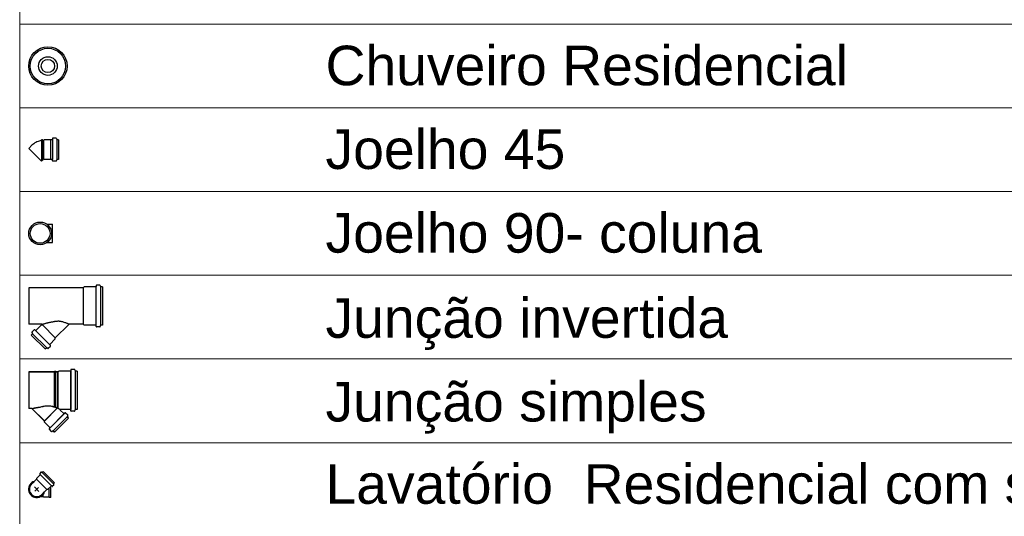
# Model space of a CAD drawing. Header units: millimetres. Extents: x 26 to 1362, y 24 to 358.
# Tile 202 of 256: x 1017.86 to 1019.94, y 329.71 to 330.75. Entities that reach past the tile are written whole.
import ezdxf

# ---------------------------------------------------------------- set-up
doc = ezdxf.new("R2010")
doc.units = ezdxf.units.MM
doc.layers.add('DI-Tabelas', color=7, linetype='Continuous', lineweight=5)
doc.layers.add('Simbolos', color=5, linetype='Continuous')
doc.layers.add('Simbolos_int', color=2, linetype='Continuous')
doc.styles.add('arial', font='arial.ttf')

msp = doc.modelspace()

# ---------------------------------------------------------------- linework, layer by layer
at = {"layer": 'DI-Tabelas'}
for p, q in [((1017.8647, 330.7453), (1017.8647, 331.1401)), ((1018.4909, 330.7453), (1017.8647, 330.7453)), ((1017.8647, 330.5688), (1017.8647, 330.7453)), ((1021.0973, 330.7453), (1018.4909, 330.7453)), ((1018.4909, 330.5688), (1017.8647, 330.5688)), ((1017.8647, 330.3922), (1017.8647, 330.5688)), ((1021.0973, 330.5688), (1018.4909, 330.5688)), ((1018.4909, 330.3922), (1017.8647, 330.3922)), ((1017.8647, 330.2156), (1017.8647, 330.3922)), ((1021.0973, 330.3922), (1018.4909, 330.3922)), ((1018.4909, 330.2156), (1017.8647, 330.2156)), ((1017.8647, 330.0391), (1017.8647, 330.2156)), ((1021.0973, 330.2156), (1018.4909, 330.2156)), ((1018.4909, 330.0391), (1017.8647, 330.0391)), ((1017.8647, 329.8625), (1017.8647, 330.0391)), ((1021.0973, 330.0391), (1018.4909, 330.0391)), ((1018.4909, 329.8625), (1017.8647, 329.8625)), ((1017.8647, 329.6859), (1017.8647, 329.8625)), ((1021.0973, 329.8625), (1018.4909, 329.8625))]:
    msp.add_line(p, q, dxfattribs=at)
at = {"layer": 'Simbolos', "color": 7}
for p, q in [((1017.8903, 330.49), (1017.8836, 330.4833)), ((1017.9108, 330.5), (1017.9109, 330.5011)), ((1017.9131, 330.5011), (1017.9109, 330.5011)), ((1017.9132, 330.5), (1017.9131, 330.5011)), ((1017.9152, 330.5), (1017.9132, 330.5)), ((1017.9165, 330.5014), (1017.9152, 330.5)), ((1017.9293, 330.5014), (1017.9165, 330.5014)), ((1017.9294, 330.5015), (1017.9293, 330.5014)), ((1017.933, 330.5015), (1017.9294, 330.5015)), ((1017.9339, 330.5042), (1017.9337, 330.5022)), ((1017.9413, 330.5049), (1017.9347, 330.5049)), ((1017.9421, 330.5043), (1017.9427, 330.5021)), ((1017.9467, 330.5015), (1017.9434, 330.5015)), ((1017.9467, 330.5015), (1017.9467, 330.46)), ((1017.9152, 330.4604), (1017.9108, 330.4561)), ((1017.9165, 330.4601), (1017.9163, 330.4604)), ((1017.9293, 330.4601), (1017.9165, 330.4601)), ((1017.9294, 330.46), (1017.9293, 330.4601)), ((1017.933, 330.46), (1017.9294, 330.46)), ((1017.9339, 330.4573), (1017.9337, 330.4593)), ((1017.9413, 330.4566), (1017.9347, 330.4566)), ((1017.9421, 330.4572), (1017.9427, 330.4594)), ((1017.9467, 330.46), (1017.9434, 330.46)), ((1017.9223, 330.3232), (1017.9338, 330.3232)), ((1017.9223, 330.2847), (1017.9338, 330.2847)), ((1017.9989, 330.1893), (1017.8836, 330.1893)), ((1017.8836, 330.1893), (1017.8836, 330.1122)), ((1018.0008, 330.1912), (1017.9989, 330.1893)), ((1018.0249, 330.1912), (1018.0008, 330.1912)), ((1018.0259, 330.1938), (1018.0257, 330.1919)), ((1018.0338, 330.1945), (1018.0266, 330.1945)), ((1018.0345, 330.1939), (1018.0351, 330.1917)), ((1018.0392, 330.1912), (1018.0359, 330.1912)), ((1018.0392, 330.1912), (1018.0392, 330.1103)), ((1017.9121, 330.1122), (1017.8836, 330.1122)), ((1017.8906, 330.0958), (1017.8953, 330.1005)), ((1017.8963, 330.1005), (1017.8979, 330.0992)), ((1017.8989, 330.0993), (1017.9104, 330.1108)), ((1017.9104, 330.1108), (1017.9126, 330.1108)), ((1017.9126, 330.1108), (1017.9126, 330.1109)), ((1017.9398, 330.0836), (1017.9681, 330.112)), ((1017.9989, 330.1122), (1017.9687, 330.1122)), ((1018.0008, 330.1103), (1017.9989, 330.1122)), ((1018.0249, 330.1103), (1018.0008, 330.1103)), ((1018.0259, 330.1077), (1018.0257, 330.1096)), ((1018.0338, 330.107), (1018.0266, 330.107)), ((1018.0345, 330.1075), (1018.0351, 330.1098)), ((1018.0392, 330.1103), (1018.0359, 330.1103)), ((1017.8892, 330.0896), (1017.8915, 330.0919)), ((1017.9186, 330.0602), (1017.8892, 330.0896)), ((1017.8905, 330.0948), (1017.8916, 330.0928)), ((1017.9282, 330.0699), (1017.9398, 330.0814)), ((1017.9398, 330.0814), (1017.9398, 330.0836)), ((1017.9186, 330.0602), (1017.9209, 330.0625)), ((1017.9238, 330.0615), (1017.9218, 330.0627)), ((1017.9247, 330.0616), (1017.9294, 330.0663)), ((1017.9295, 330.0674), (1017.9282, 330.0689)), ((1017.9383, 330.0115), (1017.9384, 330.0126)), ((1017.9406, 330.0126), (1017.9384, 330.0126)), ((1017.9385, 330.0117), (1017.9386, 330.0128)), ((1017.9408, 330.0128), (1017.9386, 330.0128)), ((1017.9407, 330.0115), (1017.9406, 330.0126)), ((1017.9409, 330.0117), (1017.9408, 330.0128)), ((1017.9473, 330.0133), (1017.9454, 330.0115)), ((1017.9475, 330.0135), (1017.9456, 330.0117)), ((1017.9714, 330.0133), (1017.9473, 330.0133)), ((1017.9716, 330.0135), (1017.9475, 330.0135)), ((1017.9724, 330.016), (1017.9722, 330.014)), ((1017.9726, 330.0162), (1017.9724, 330.0142)), ((1017.9803, 330.0167), (1017.9731, 330.0167)), ((1017.9805, 330.0169), (1017.9733, 330.0169)), ((1017.981, 330.0161), (1017.9816, 330.0139)), ((1017.9812, 330.0163), (1017.9818, 330.0141)), ((1017.9857, 330.0133), (1017.9824, 330.0133)), ((1017.9859, 330.0135), (1017.9825, 330.0135)), ((1017.9857, 330.0133), (1017.9857, 329.9325)), ((1017.9859, 330.0135), (1017.9859, 329.9327)), ((1017.9383, 330.0115), (1017.8836, 330.0115)), ((1017.8836, 330.0115), (1017.8836, 329.9344)), ((1017.9385, 330.0117), (1017.8838, 330.0117)), ((1017.8838, 330.0117), (1017.8838, 329.9345)), ((1017.9454, 330.0115), (1017.9407, 330.0115)), ((1017.9456, 330.0117), (1017.9409, 330.0117)), ((1017.8904, 329.9344), (1017.8836, 329.9344)), ((1017.8906, 329.9345), (1017.8838, 329.9345)), ((1017.9167, 329.9081), (1017.8904, 329.9344)), ((1017.9169, 329.9083), (1017.8906, 329.9345)), ((1017.9576, 329.9238), (1017.9502, 329.9312)), ((1017.9578, 329.924), (1017.9503, 329.9314)), ((1017.9714, 329.9325), (1017.9507, 329.9325)), ((1017.9716, 329.9327), (1017.9509, 329.9327)), ((1017.9724, 329.9298), (1017.9722, 329.9318)), ((1017.9726, 329.93), (1017.9724, 329.932)), ((1017.9803, 329.9292), (1017.9731, 329.9292)), ((1017.9805, 329.9293), (1017.9733, 329.9293)), ((1017.981, 329.9297), (1017.9816, 329.9319)), ((1017.9812, 329.9299), (1017.9818, 329.9321)), ((1017.9857, 329.9325), (1017.9824, 329.9325)), ((1017.9859, 329.9327), (1017.9825, 329.9327)), ((1017.9167, 329.9059), (1017.9167, 329.9081)), ((1017.9169, 329.9061), (1017.9169, 329.9083)), ((1017.9673, 329.9141), (1017.9379, 329.8847)), ((1017.9675, 329.9143), (1017.9381, 329.8849)), ((1017.9601, 329.925), (1017.9586, 329.9237)), ((1017.9603, 329.9252), (1017.9588, 329.9239)), ((1017.9659, 329.9203), (1017.9612, 329.925)), ((1017.9661, 329.9204), (1017.9614, 329.9252)), ((1017.966, 329.9193), (1017.9648, 329.9173)), ((1017.9662, 329.9195), (1017.965, 329.9175)), ((1017.9673, 329.9141), (1017.965, 329.9164)), ((1017.9675, 329.9143), (1017.9651, 329.9166)), ((1017.9282, 329.8944), (1017.9167, 329.9059)), ((1017.9284, 329.8946), (1017.9169, 329.9061)), ((1017.927, 329.8918), (1017.9283, 329.8934)), ((1017.9317, 329.8861), (1017.927, 329.8908)), ((1017.9272, 329.892), (1017.9285, 329.8936)), ((1017.9319, 329.8863), (1017.9272, 329.891)), ((1017.9327, 329.886), (1017.9347, 329.8872)), ((1017.9329, 329.8862), (1017.9349, 329.8873)), ((1017.9381, 329.8849), (1017.9358, 329.8872)), ((1017.9379, 329.8847), (1017.9356, 329.887)), ((1017.8949, 329.7806), (1017.8999, 329.7856)), ((1017.9075, 329.7948), (1017.8999, 329.7872)), ((1017.8999, 329.7872), (1017.8999, 329.7856)), ((1017.9096, 329.8001), (1017.907, 329.7975)), ((1017.907, 329.7965), (1017.9075, 329.7958)), ((1017.9105, 329.8002), (1017.9115, 329.7996)), ((1017.9141, 329.8014), (1017.9124, 329.7997)), ((1017.9378, 329.7777), (1017.9141, 329.8014)), ((1017.8896, 329.7754), (1017.8949, 329.7806)), ((1017.917, 329.7585), (1017.922, 329.7635)), ((1017.9235, 329.7635), (1017.922, 329.7635)), ((1017.9312, 329.7711), (1017.9235, 329.7635)), ((1017.9303, 329.747), (1017.9303, 329.7703)), ((1017.9329, 329.7706), (1017.9322, 329.7712)), ((1017.9364, 329.7732), (1017.9339, 329.7706)), ((1017.9366, 329.7741), (1017.936, 329.7751)), ((1017.9378, 329.7777), (1017.9361, 329.7761)), ((1017.9081, 329.7487), (1017.9142, 329.7487)), ((1017.9118, 329.7533), (1017.917, 329.7585)), ((1017.9151, 329.7478), (1017.9142, 329.7487)), ((1017.9265, 329.7478), (1017.9151, 329.7478)), ((1017.9273, 329.747), (1017.9265, 329.7478)), ((1017.9303, 329.747), (1017.9273, 329.747))]:
    msp.add_line(p, q, dxfattribs=at)
for points in [[(1017.9108, 330.5), (1017.9082, 330.4996), (1017.9057, 330.4989), (1017.9033, 330.4982), (1017.9009, 330.4972), (1017.8986, 330.4961), (1017.8964, 330.4948), (1017.8942, 330.4933), (1017.8922, 330.4917), (1017.8903, 330.49)], [(1017.933, 330.5015), (1017.9331, 330.5015), (1017.9332, 330.5016), (1017.9333, 330.5016), (1017.9335, 330.5017), (1017.9335, 330.5018), (1017.9336, 330.5019), (1017.9337, 330.502), (1017.9337, 330.5021), (1017.9337, 330.5022)], [(1017.9347, 330.5049), (1017.9346, 330.5049), (1017.9344, 330.5048), (1017.9343, 330.5048), (1017.9342, 330.5047), (1017.9341, 330.5046), (1017.934, 330.5045), (1017.934, 330.5044), (1017.9339, 330.5043), (1017.9339, 330.5042)], [(1017.9421, 330.5043), (1017.942, 330.5044), (1017.942, 330.5045), (1017.9419, 330.5046), (1017.9418, 330.5047), (1017.9417, 330.5048), (1017.9417, 330.5048), (1017.9415, 330.5049), (1017.9414, 330.5049), (1017.9413, 330.5049)], [(1017.9427, 330.5021), (1017.9427, 330.502), (1017.9428, 330.5019), (1017.9428, 330.5018), (1017.9429, 330.5017), (1017.943, 330.5016), (1017.9431, 330.5016), (1017.9432, 330.5015), (1017.9433, 330.5015), (1017.9434, 330.5015)], [(1017.9163, 330.4604), (1017.9162, 330.4605), (1017.916, 330.4606), (1017.9159, 330.4606), (1017.9158, 330.4606), (1017.9157, 330.4606), (1017.9155, 330.4606), (1017.9154, 330.4606), (1017.9153, 330.4605), (1017.9152, 330.4604)], [(1017.9337, 330.4593), (1017.9337, 330.4594), (1017.9337, 330.4595), (1017.9336, 330.4596), (1017.9335, 330.4597), (1017.9335, 330.4598), (1017.9333, 330.4599), (1017.9332, 330.4599), (1017.9331, 330.46), (1017.933, 330.46)], [(1017.9339, 330.4573), (1017.9339, 330.4572), (1017.934, 330.4571), (1017.934, 330.457), (1017.9341, 330.4569), (1017.9342, 330.4568), (1017.9343, 330.4567), (1017.9344, 330.4566), (1017.9346, 330.4566), (1017.9347, 330.4566)], [(1017.9413, 330.4566), (1017.9414, 330.4566), (1017.9415, 330.4566), (1017.9417, 330.4567), (1017.9417, 330.4567), (1017.9418, 330.4568), (1017.9419, 330.4569), (1017.942, 330.457), (1017.942, 330.4571), (1017.9421, 330.4572)], [(1017.9434, 330.46), (1017.9433, 330.46), (1017.9432, 330.46), (1017.9431, 330.4599), (1017.943, 330.4599), (1017.9429, 330.4598), (1017.9428, 330.4597), (1017.9428, 330.4596), (1017.9427, 330.4595), (1017.9427, 330.4594)], [(1018.0249, 330.1912), (1018.0251, 330.1912), (1018.0252, 330.1912), (1018.0253, 330.1913), (1018.0254, 330.1913), (1018.0255, 330.1914), (1018.0256, 330.1915), (1018.0256, 330.1916), (1018.0257, 330.1917), (1018.0257, 330.1919)], [(1018.0266, 330.1945), (1018.0265, 330.1945), (1018.0264, 330.1945), (1018.0263, 330.1944), (1018.0262, 330.1943), (1018.0261, 330.1943), (1018.026, 330.1942), (1018.0259, 330.194), (1018.0259, 330.1939), (1018.0259, 330.1938)], [(1018.0345, 330.1939), (1018.0345, 330.194), (1018.0345, 330.1941), (1018.0344, 330.1942), (1018.0343, 330.1943), (1018.0342, 330.1944), (1018.0341, 330.1944), (1018.034, 330.1945), (1018.0339, 330.1945), (1018.0338, 330.1945)], [(1018.0351, 330.1917), (1018.0352, 330.1916), (1018.0352, 330.1915), (1018.0353, 330.1914), (1018.0354, 330.1914), (1018.0355, 330.1913), (1018.0355, 330.1912), (1018.0357, 330.1912), (1018.0358, 330.1912), (1018.0359, 330.1912)], [(1017.8906, 330.0958), (1017.8905, 330.0957), (1017.8905, 330.0956), (1017.8904, 330.0955), (1017.8904, 330.0954), (1017.8904, 330.0953), (1017.8904, 330.0952), (1017.8904, 330.095), (1017.8904, 330.0949), (1017.8905, 330.0948)], [(1017.8963, 330.1005), (1017.8962, 330.1006), (1017.8961, 330.1006), (1017.896, 330.1007), (1017.8959, 330.1007), (1017.8957, 330.1007), (1017.8956, 330.1007), (1017.8955, 330.1006), (1017.8954, 330.1005), (1017.8953, 330.1005)], [(1017.8979, 330.0992), (1017.898, 330.0992), (1017.8981, 330.0991), (1017.8982, 330.0991), (1017.8983, 330.099), (1017.8984, 330.0991), (1017.8986, 330.0991), (1017.8987, 330.0991), (1017.8988, 330.0992), (1017.8989, 330.0993)], [(1017.9126, 330.1109), (1017.9127, 330.111), (1017.9128, 330.111), (1017.9128, 330.1111), (1017.9128, 330.1112), (1017.9129, 330.1113), (1017.9129, 330.1114), (1017.9129, 330.1115), (1017.9128, 330.1116), (1017.9128, 330.1117), (1017.9128, 330.1118), (1017.9127, 330.1119), (1017.9126, 330.112), (1017.9126, 330.112), (1017.9125, 330.1121), (1017.9124, 330.1121), (1017.9123, 330.1122), (1017.9122, 330.1122), (1017.9121, 330.1122)], [(1017.9687, 330.1122), (1017.9686, 330.1122), (1017.9685, 330.1122), (1017.9685, 330.1122), (1017.9684, 330.1121), (1017.9684, 330.1121), (1017.9683, 330.1121), (1017.9682, 330.112), (1017.9682, 330.112), (1017.9681, 330.112)], [(1018.0257, 330.1096), (1018.0257, 330.1097), (1018.0256, 330.1099), (1018.0256, 330.11), (1018.0255, 330.1101), (1018.0254, 330.1102), (1018.0253, 330.1102), (1018.0252, 330.1103), (1018.0251, 330.1103), (1018.0249, 330.1103)], [(1018.0259, 330.1077), (1018.0259, 330.1075), (1018.0259, 330.1074), (1018.026, 330.1073), (1018.0261, 330.1072), (1018.0262, 330.1071), (1018.0263, 330.1071), (1018.0264, 330.107), (1018.0265, 330.107), (1018.0266, 330.107)], [(1018.0338, 330.107), (1018.0339, 330.107), (1018.034, 330.107), (1018.0341, 330.107), (1018.0342, 330.1071), (1018.0343, 330.1072), (1018.0344, 330.1072), (1018.0345, 330.1073), (1018.0345, 330.1074), (1018.0345, 330.1075)], [(1018.0359, 330.1103), (1018.0358, 330.1103), (1018.0357, 330.1103), (1018.0355, 330.1102), (1018.0355, 330.1102), (1018.0354, 330.1101), (1018.0353, 330.11), (1018.0352, 330.11), (1018.0352, 330.1099), (1018.0351, 330.1098)], [(1017.8915, 330.0919), (1017.8916, 330.092), (1017.8917, 330.0921), (1017.8917, 330.0922), (1017.8917, 330.0923), (1017.8917, 330.0924), (1017.8917, 330.0925), (1017.8917, 330.0926), (1017.8917, 330.0927), (1017.8916, 330.0928)], [(1017.9218, 330.0627), (1017.9217, 330.0627), (1017.9216, 330.0627), (1017.9215, 330.0628), (1017.9214, 330.0628), (1017.9213, 330.0628), (1017.9212, 330.0627), (1017.9211, 330.0627), (1017.921, 330.0626), (1017.9209, 330.0625)], [(1017.9238, 330.0615), (1017.9239, 330.0615), (1017.924, 330.0614), (1017.9241, 330.0614), (1017.9242, 330.0614), (1017.9244, 330.0614), (1017.9245, 330.0614), (1017.9246, 330.0615), (1017.9247, 330.0616), (1017.9247, 330.0616)], [(1017.9282, 330.0699), (1017.9282, 330.0698), (1017.9281, 330.0697), (1017.9281, 330.0696), (1017.928, 330.0695), (1017.928, 330.0693), (1017.928, 330.0692), (1017.9281, 330.0691), (1017.9281, 330.069), (1017.9282, 330.0689)], [(1017.9294, 330.0663), (1017.9295, 330.0664), (1017.9296, 330.0665), (1017.9296, 330.0666), (1017.9297, 330.0668), (1017.9297, 330.0669), (1017.9296, 330.067), (1017.9296, 330.0671), (1017.9296, 330.0672), (1017.9295, 330.0673)], [(1017.9714, 330.0133), (1017.9716, 330.0134), (1017.9717, 330.0134), (1017.9718, 330.0134), (1017.9719, 330.0135), (1017.972, 330.0136), (1017.9721, 330.0137), (1017.9721, 330.0138), (1017.9722, 330.0139), (1017.9722, 330.014)], [(1017.9716, 330.0135), (1017.9718, 330.0135), (1017.9719, 330.0136), (1017.972, 330.0136), (1017.9721, 330.0137), (1017.9722, 330.0138), (1017.9723, 330.0139), (1017.9723, 330.014), (1017.9724, 330.0141), (1017.9724, 330.0142)], [(1017.9731, 330.0167), (1017.973, 330.0167), (1017.9729, 330.0166), (1017.9728, 330.0166), (1017.9726, 330.0165), (1017.9726, 330.0164), (1017.9725, 330.0163), (1017.9724, 330.0162), (1017.9724, 330.0161), (1017.9724, 330.016)], [(1017.9733, 330.0169), (1017.9732, 330.0169), (1017.9731, 330.0168), (1017.9729, 330.0168), (1017.9728, 330.0167), (1017.9727, 330.0166), (1017.9727, 330.0165), (1017.9726, 330.0164), (1017.9726, 330.0163), (1017.9725, 330.0162)], [(1017.981, 330.0161), (1017.981, 330.0162), (1017.9809, 330.0163), (1017.9809, 330.0164), (1017.9808, 330.0165), (1017.9807, 330.0166), (1017.9806, 330.0166), (1017.9805, 330.0167), (1017.9804, 330.0167), (1017.9803, 330.0167)], [(1017.9812, 330.0163), (1017.9812, 330.0164), (1017.9811, 330.0165), (1017.9811, 330.0166), (1017.981, 330.0167), (1017.9809, 330.0167), (1017.9808, 330.0168), (1017.9807, 330.0168), (1017.9806, 330.0169), (1017.9805, 330.0169)], [(1017.9816, 330.0139), (1017.9817, 330.0138), (1017.9817, 330.0137), (1017.9818, 330.0136), (1017.9818, 330.0135), (1017.9819, 330.0135), (1017.982, 330.0134), (1017.9821, 330.0134), (1017.9822, 330.0134), (1017.9824, 330.0133)], [(1017.9818, 330.0141), (1017.9818, 330.014), (1017.9819, 330.0139), (1017.982, 330.0138), (1017.982, 330.0137), (1017.9821, 330.0137), (1017.9822, 330.0136), (1017.9823, 330.0136), (1017.9824, 330.0135), (1017.9825, 330.0135)], [(1017.8911, 329.934), (1017.891, 329.9341), (1017.8909, 329.9342), (1017.8909, 329.9342), (1017.8908, 329.9343), (1017.8907, 329.9343), (1017.8907, 329.9343), (1017.8906, 329.9343), (1017.8905, 329.9344), (1017.8904, 329.9344)], [(1017.8912, 329.9342), (1017.8912, 329.9343), (1017.8911, 329.9343), (1017.8911, 329.9344), (1017.891, 329.9344), (1017.8909, 329.9345), (1017.8909, 329.9345), (1017.8908, 329.9345), (1017.8907, 329.9345), (1017.8906, 329.9345)], [(1017.9507, 329.9325), (1017.9506, 329.9325), (1017.9505, 329.9325), (1017.9504, 329.9324), (1017.9503, 329.9324), (1017.9502, 329.9323), (1017.9502, 329.9323), (1017.9501, 329.9322), (1017.95, 329.9321), (1017.95, 329.932), (1017.95, 329.9319), (1017.9499, 329.9318), (1017.9499, 329.9317), (1017.9499, 329.9316), (1017.95, 329.9315), (1017.95, 329.9314), (1017.95, 329.9314), (1017.9501, 329.9313), (1017.9502, 329.9312)], [(1017.9509, 329.9327), (1017.9508, 329.9327), (1017.9507, 329.9327), (1017.9506, 329.9326), (1017.9505, 329.9326), (1017.9504, 329.9325), (1017.9503, 329.9325), (1017.9503, 329.9324), (1017.9502, 329.9323), (1017.9502, 329.9322), (1017.9501, 329.9321), (1017.9501, 329.932), (1017.9501, 329.9319), (1017.9501, 329.9318), (1017.9501, 329.9317), (1017.9502, 329.9316), (1017.9502, 329.9316), (1017.9503, 329.9315), (1017.9503, 329.9314)], [(1017.9722, 329.9318), (1017.9722, 329.9319), (1017.9721, 329.932), (1017.9721, 329.9322), (1017.972, 329.9323), (1017.9719, 329.9323), (1017.9718, 329.9324), (1017.9717, 329.9325), (1017.9716, 329.9325), (1017.9714, 329.9325)], [(1017.9724, 329.932), (1017.9724, 329.9321), (1017.9723, 329.9322), (1017.9723, 329.9323), (1017.9722, 329.9324), (1017.9721, 329.9325), (1017.972, 329.9326), (1017.9719, 329.9326), (1017.9718, 329.9327), (1017.9716, 329.9327)], [(1017.9724, 329.9299), (1017.9724, 329.9297), (1017.9724, 329.9296), (1017.9725, 329.9295), (1017.9726, 329.9294), (1017.9726, 329.9293), (1017.9728, 329.9293), (1017.9729, 329.9292), (1017.973, 329.9292), (1017.9731, 329.9292)], [(1017.9725, 329.93), (1017.9726, 329.9299), (1017.9726, 329.9298), (1017.9727, 329.9297), (1017.9727, 329.9296), (1017.9728, 329.9295), (1017.9729, 329.9294), (1017.9731, 329.9294), (1017.9732, 329.9294), (1017.9733, 329.9293)], [(1017.9803, 329.9292), (1017.9804, 329.9292), (1017.9805, 329.9292), (1017.9806, 329.9292), (1017.9807, 329.9293), (1017.9808, 329.9294), (1017.9809, 329.9294), (1017.9809, 329.9295), (1017.981, 329.9296), (1017.981, 329.9297)], [(1017.9805, 329.9293), (1017.9806, 329.9294), (1017.9807, 329.9294), (1017.9808, 329.9294), (1017.9809, 329.9295), (1017.981, 329.9295), (1017.9811, 329.9296), (1017.9811, 329.9297), (1017.9812, 329.9298), (1017.9812, 329.9299)], [(1017.9824, 329.9325), (1017.9822, 329.9325), (1017.9821, 329.9325), (1017.982, 329.9324), (1017.9819, 329.9324), (1017.9818, 329.9323), (1017.9818, 329.9322), (1017.9817, 329.9321), (1017.9817, 329.932), (1017.9816, 329.9319)], [(1017.9825, 329.9327), (1017.9824, 329.9327), (1017.9823, 329.9327), (1017.9822, 329.9326), (1017.9821, 329.9326), (1017.982, 329.9325), (1017.982, 329.9324), (1017.9819, 329.9323), (1017.9818, 329.9322), (1017.9818, 329.9321)], [(1017.9576, 329.9238), (1017.9577, 329.9237), (1017.9578, 329.9236), (1017.9579, 329.9236), (1017.958, 329.9235), (1017.9582, 329.9235), (1017.9583, 329.9236), (1017.9584, 329.9236), (1017.9585, 329.9236), (1017.9586, 329.9237)], [(1017.9578, 329.924), (1017.9579, 329.9239), (1017.958, 329.9238), (1017.9581, 329.9238), (1017.9582, 329.9237), (1017.9583, 329.9237), (1017.9585, 329.9237), (1017.9586, 329.9238), (1017.9587, 329.9238), (1017.9588, 329.9239)], [(1017.9612, 329.925), (1017.9611, 329.925), (1017.961, 329.9251), (1017.9609, 329.9251), (1017.9607, 329.9252), (1017.9606, 329.9252), (1017.9605, 329.9252), (1017.9604, 329.9251), (1017.9603, 329.9251), (1017.9602, 329.925)], [(1017.9614, 329.9251), (1017.9613, 329.9252), (1017.9612, 329.9253), (1017.961, 329.9253), (1017.9609, 329.9254), (1017.9608, 329.9254), (1017.9607, 329.9254), (1017.9606, 329.9253), (1017.9604, 329.9253), (1017.9603, 329.9252)], [(1017.9648, 329.9173), (1017.9648, 329.9172), (1017.9648, 329.9171), (1017.9647, 329.917), (1017.9647, 329.9169), (1017.9647, 329.9168), (1017.9648, 329.9167), (1017.9648, 329.9166), (1017.9649, 329.9165), (1017.965, 329.9164)], [(1017.965, 329.9175), (1017.965, 329.9174), (1017.9649, 329.9173), (1017.9649, 329.9172), (1017.9649, 329.9171), (1017.9649, 329.917), (1017.965, 329.9169), (1017.965, 329.9168), (1017.9651, 329.9167), (1017.9651, 329.9166)], [(1017.966, 329.9193), (1017.9661, 329.9194), (1017.9661, 329.9195), (1017.9661, 329.9196), (1017.9661, 329.9198), (1017.9661, 329.9199), (1017.9661, 329.92), (1017.966, 329.9201), (1017.966, 329.9202), (1017.9659, 329.9203)], [(1017.9662, 329.9195), (1017.9662, 329.9196), (1017.9663, 329.9197), (1017.9663, 329.9198), (1017.9663, 329.9199), (1017.9663, 329.9201), (1017.9663, 329.9202), (1017.9662, 329.9203), (1017.9661, 329.9204), (1017.9661, 329.9204)], [(1017.927, 329.8918), (1017.9269, 329.8917), (1017.9269, 329.8916), (1017.9268, 329.8915), (1017.9268, 329.8914), (1017.9268, 329.8913), (1017.9268, 329.8911), (1017.9269, 329.891), (1017.927, 329.8909), (1017.927, 329.8908)], [(1017.9272, 329.892), (1017.9271, 329.8919), (1017.9271, 329.8918), (1017.927, 329.8917), (1017.927, 329.8916), (1017.927, 329.8915), (1017.927, 329.8913), (1017.9271, 329.8912), (1017.9271, 329.8911), (1017.9272, 329.891)], [(1017.9283, 329.8934), (1017.9284, 329.8935), (1017.9284, 329.8936), (1017.9284, 329.8937), (1017.9285, 329.8938), (1017.9285, 329.894), (1017.9284, 329.8941), (1017.9284, 329.8942), (1017.9283, 329.8943), (1017.9282, 329.8944)], [(1017.9285, 329.8936), (1017.9285, 329.8937), (1017.9286, 329.8938), (1017.9286, 329.8939), (1017.9286, 329.894), (1017.9286, 329.8941), (1017.9286, 329.8943), (1017.9286, 329.8944), (1017.9285, 329.8945), (1017.9284, 329.8946)], [(1017.9356, 329.887), (1017.9355, 329.8871), (1017.9354, 329.8872), (1017.9353, 329.8872), (1017.9352, 329.8872), (1017.9351, 329.8873), (1017.935, 329.8873), (1017.9349, 329.8872), (1017.9348, 329.8872), (1017.9347, 329.8872)], [(1017.9358, 329.8872), (1017.9357, 329.8873), (1017.9356, 329.8874), (1017.9355, 329.8874), (1017.9354, 329.8874), (1017.9353, 329.8875), (1017.9352, 329.8875), (1017.9351, 329.8874), (1017.935, 329.8874), (1017.9349, 329.8874)], [(1017.9317, 329.8861), (1017.9318, 329.886), (1017.9319, 329.886), (1017.932, 329.8859), (1017.9321, 329.8859), (1017.9322, 329.8859), (1017.9323, 329.8859), (1017.9325, 329.8859), (1017.9326, 329.8859), (1017.9327, 329.886)], [(1017.9319, 329.8863), (1017.932, 329.8862), (1017.9321, 329.8862), (1017.9322, 329.8861), (1017.9323, 329.8861), (1017.9324, 329.8861), (1017.9325, 329.8861), (1017.9326, 329.8861), (1017.9328, 329.8861), (1017.9329, 329.8862)], [(1017.907, 329.7975), (1017.9069, 329.7974), (1017.9068, 329.7973), (1017.9068, 329.7972), (1017.9068, 329.7971), (1017.9068, 329.797), (1017.9068, 329.7968), (1017.9068, 329.7967), (1017.9069, 329.7966), (1017.9069, 329.7965)], [(1017.9075, 329.7948), (1017.9076, 329.7949), (1017.9076, 329.795), (1017.9077, 329.7951), (1017.9077, 329.7952), (1017.9077, 329.7954), (1017.9077, 329.7955), (1017.9077, 329.7956), (1017.9076, 329.7957), (1017.9075, 329.7958)], [(1017.9105, 329.8002), (1017.9104, 329.8003), (1017.9103, 329.8003), (1017.9102, 329.8003), (1017.91, 329.8003), (1017.9099, 329.8003), (1017.9098, 329.8003), (1017.9097, 329.8002), (1017.9096, 329.8002), (1017.9096, 329.8001)], [(1017.9115, 329.7996), (1017.9116, 329.7996), (1017.9117, 329.7995), (1017.9118, 329.7995), (1017.9119, 329.7995), (1017.912, 329.7995), (1017.9121, 329.7996), (1017.9122, 329.7996), (1017.9123, 329.7997), (1017.9124, 329.7997)], [(1017.8896, 329.7754), (1017.8879, 329.7733), (1017.8865, 329.7709), (1017.8856, 329.7684), (1017.8851, 329.7657), (1017.8851, 329.763), (1017.8856, 329.7603), (1017.8865, 329.7577), (1017.8879, 329.7554), (1017.8896, 329.7533), (1017.8917, 329.7515), (1017.8941, 329.7502), (1017.8967, 329.7492), (1017.8993, 329.7488), (1017.9021, 329.7488), (1017.9047, 329.7492), (1017.9073, 329.7502), (1017.9097, 329.7515), (1017.9117, 329.7533)], [(1017.9322, 329.7712), (1017.9321, 329.7712), (1017.932, 329.7713), (1017.9318, 329.7713), (1017.9317, 329.7714), (1017.9316, 329.7713), (1017.9315, 329.7713), (1017.9314, 329.7713), (1017.9312, 329.7712), (1017.9312, 329.7711)], [(1017.9329, 329.7706), (1017.933, 329.7705), (1017.9331, 329.7705), (1017.9332, 329.7704), (1017.9333, 329.7704), (1017.9334, 329.7704), (1017.9336, 329.7704), (1017.9337, 329.7705), (1017.9338, 329.7706), (1017.9339, 329.7706)], [(1017.9361, 329.7761), (1017.936, 329.776), (1017.936, 329.7759), (1017.9359, 329.7758), (1017.9359, 329.7757), (1017.9359, 329.7756), (1017.9359, 329.7755), (1017.9359, 329.7754), (1017.9359, 329.7753), (1017.936, 329.7752)], [(1017.9364, 329.7732), (1017.9365, 329.7733), (1017.9366, 329.7734), (1017.9366, 329.7735), (1017.9367, 329.7736), (1017.9367, 329.7737), (1017.9367, 329.7738), (1017.9366, 329.7739), (1017.9366, 329.774), (1017.9366, 329.7741)]]:
    msp.add_lwpolyline(points, dxfattribs=at)
for centre, radius in [((1017.9242, 330.6571), 0.0406), ((1017.9242, 330.6571), 0.0197), ((1017.9078, 330.3039), 0.0241)]:
    msp.add_circle(centre, radius, dxfattribs=at)
at = {"layer": 'Simbolos_int', "color": 7}
for p, q in [((1017.9108, 330.5), (1017.9108, 330.4562)), ((1017.9132, 330.5), (1017.9132, 330.4584)), ((1017.9152, 330.5), (1017.9152, 330.4604)), ((1017.9294, 330.5015), (1017.9294, 330.46)), ((1017.9337, 330.5015), (1017.9337, 330.46)), ((1017.9428, 330.5015), (1017.9428, 330.46)), ((1017.9108, 330.4561), (1017.8836, 330.4833)), ((1017.9338, 330.2847), (1017.9338, 330.3232)), ((1017.9989, 330.1893), (1017.9989, 330.1122)), ((1018.0256, 330.1912), (1018.0256, 330.1103)), ((1018.0353, 330.1912), (1018.0353, 330.1103)), ((1017.9278, 330.0694), (1017.8984, 330.0988)), ((1017.9126, 330.1108), (1017.9398, 330.0836)), ((1017.9213, 330.063), (1017.8919, 330.0923)), ((1017.9721, 330.0133), (1017.9721, 329.9325)), ((1017.9723, 330.0135), (1017.9723, 329.9327)), ((1017.9818, 330.0133), (1017.9818, 329.9325)), ((1017.982, 330.0135), (1017.982, 329.9327)), ((1017.9383, 329.9373), (1017.9383, 330.0115)), ((1017.9385, 329.9375), (1017.9385, 330.0117)), ((1017.9407, 329.9365), (1017.9407, 330.0115)), ((1017.9409, 329.9367), (1017.9409, 330.0117)), ((1017.9454, 329.9345), (1017.9454, 330.0115)), ((1017.9456, 329.9347), (1017.9456, 330.0117)), ((1017.9439, 329.9352), (1017.9167, 329.9081)), ((1017.944, 329.9354), (1017.9169, 329.9083)), ((1017.9581, 329.9233), (1017.9287, 329.8939)), ((1017.9583, 329.9235), (1017.9289, 329.8941)), ((1017.9645, 329.9168), (1017.9352, 329.8875)), ((1017.9647, 329.917), (1017.9354, 329.8876)), ((1017.8999, 329.7856), (1017.922, 329.7635)), ((1017.908, 329.7953), (1017.9316, 329.7716)), ((1017.912, 329.7993), (1017.9357, 329.7757)), ((1017.9052, 329.7599), (1017.8959, 329.7691)), ((1017.8964, 329.76), (1017.9041, 329.7678)), ((1017.9265, 329.7478), (1017.9265, 329.7665)), ((1017.9142, 329.7487), (1017.9142, 329.7535))]:
    msp.add_line(p, q, dxfattribs=at)
for points in [[(1017.9352, 330.1172), (1017.9341, 330.1171), (1017.933, 330.117), (1017.9319, 330.1168), (1017.9308, 330.1166), (1017.9297, 330.1164), (1017.9286, 330.1162), (1017.9275, 330.1159), (1017.9264, 330.1157), (1017.9254, 330.1154)], [(1017.9448, 330.1186), (1017.9438, 330.1185), (1017.9427, 330.1184), (1017.9416, 330.1183), (1017.9405, 330.1182), (1017.9395, 330.118), (1017.9384, 330.1179), (1017.9373, 330.1177), (1017.9363, 330.1174), (1017.9352, 330.1172)], [(1017.9464, 330.1187), (1017.9462, 330.1187), (1017.946, 330.1187), (1017.9459, 330.1187), (1017.9457, 330.1187), (1017.9455, 330.1187), (1017.9454, 330.1187), (1017.9452, 330.1187), (1017.945, 330.1186), (1017.9448, 330.1186)], [(1017.9506, 330.1182), (1017.9501, 330.1183), (1017.9496, 330.1184), (1017.9492, 330.1184), (1017.9487, 330.1185), (1017.9483, 330.1185), (1017.9478, 330.1186), (1017.9473, 330.1186), (1017.9469, 330.1187), (1017.9464, 330.1187)], [(1017.9649, 330.1137), (1017.9634, 330.1144), (1017.9618, 330.1151), (1017.9603, 330.1157), (1017.9587, 330.1163), (1017.9571, 330.1168), (1017.9555, 330.1172), (1017.9539, 330.1176), (1017.9522, 330.1179), (1017.9506, 330.1182)], [(1017.9156, 330.1128), (1017.9153, 330.1127), (1017.915, 330.1125), (1017.9147, 330.1124), (1017.9144, 330.1123), (1017.9141, 330.1122), (1017.9138, 330.112), (1017.9135, 330.1119), (1017.9131, 330.1118), (1017.9128, 330.1116)], [(1017.9254, 330.1154), (1017.9243, 330.1152), (1017.9232, 330.115), (1017.9221, 330.1147), (1017.921, 330.1144), (1017.9199, 330.1141), (1017.9188, 330.1138), (1017.9178, 330.1135), (1017.9167, 330.1131), (1017.9156, 330.1128)], [(1017.9684, 330.1121), (1017.968, 330.1123), (1017.9676, 330.1125), (1017.9673, 330.1127), (1017.9669, 330.1129), (1017.9665, 330.1131), (1017.9661, 330.1132), (1017.9657, 330.1134), (1017.9653, 330.1136), (1017.9649, 330.1137)], [(1017.9086, 329.9372), (1017.9067, 329.9369), (1017.9047, 329.9366), (1017.9028, 329.9362), (1017.9008, 329.9359), (1017.8988, 329.9355), (1017.8969, 329.9352), (1017.8949, 329.9348), (1017.893, 329.9344), (1017.8911, 329.934)], [(1017.9088, 329.9374), (1017.9069, 329.9371), (1017.9049, 329.9368), (1017.9029, 329.9364), (1017.901, 329.9361), (1017.899, 329.9357), (1017.8971, 329.9354), (1017.8951, 329.935), (1017.8932, 329.9346), (1017.8912, 329.9342)], [(1017.9301, 329.9393), (1017.9277, 329.9395), (1017.9253, 329.9396), (1017.9229, 329.9396), (1017.9204, 329.9395), (1017.918, 329.9393), (1017.9157, 329.9389), (1017.9133, 329.9384), (1017.9109, 329.9379), (1017.9086, 329.9372)], [(1017.9303, 329.9395), (1017.9279, 329.9397), (1017.9255, 329.9398), (1017.923, 329.9398), (1017.9206, 329.9397), (1017.9182, 329.9395), (1017.9158, 329.9391), (1017.9135, 329.9386), (1017.9111, 329.9381), (1017.9088, 329.9374)], [(1017.95, 329.9321), (1017.9479, 329.9332), (1017.9458, 329.9343), (1017.9437, 329.9353), (1017.9415, 329.9362), (1017.9393, 329.937), (1017.937, 329.9377), (1017.9347, 329.9384), (1017.9324, 329.9389), (1017.9301, 329.9393)], [(1017.9502, 329.9323), (1017.9481, 329.9334), (1017.946, 329.9345), (1017.9439, 329.9355), (1017.9417, 329.9364), (1017.9395, 329.9372), (1017.9372, 329.9379), (1017.9349, 329.9386), (1017.9326, 329.9391), (1017.9303, 329.9395)], [(1017.8949, 329.7806), (1017.8925, 329.7796), (1017.8903, 329.7782), (1017.8884, 329.7765), (1017.8867, 329.7746), (1017.8854, 329.7724), (1017.8843, 329.77), (1017.8837, 329.7675), (1017.8834, 329.7649), (1017.8835, 329.7624), (1017.884, 329.7598), (1017.8848, 329.7574), (1017.886, 329.7551), (1017.8876, 329.7531), (1017.8894, 329.7512), (1017.8915, 329.7497), (1017.8938, 329.7485), (1017.8962, 329.7476), (1017.8987, 329.7471), (1017.9013, 329.747), (1017.9039, 329.7473), (1017.9064, 329.748), (1017.9087, 329.749), (1017.9109, 329.7504), (1017.9129, 329.7521), (1017.9146, 329.754), (1017.916, 329.7562), (1017.917, 329.7585)], [(1017.8949, 329.7806), (1017.893, 329.7798), (1017.8912, 329.7788), (1017.8895, 329.7776), (1017.888, 329.7761), (1017.8867, 329.7745), (1017.8856, 329.7728), (1017.8847, 329.7709), (1017.884, 329.7689), (1017.8836, 329.7669), (1017.8834, 329.7648), (1017.8835, 329.7627), (1017.8838, 329.7607), (1017.8843, 329.7587), (1017.8851, 329.7568), (1017.8862, 329.755), (1017.8874, 329.7533), (1017.8888, 329.7518), (1017.8904, 329.7504), (1017.8921, 329.7493), (1017.894, 329.7484), (1017.896, 329.7477), (1017.898, 329.7473), (1017.9, 329.747), (1017.9021, 329.7471), (1017.9042, 329.7474), (1017.9062, 329.7479), (1017.9081, 329.7487)]]:
    msp.add_lwpolyline(points, dxfattribs=at)
for centre, radius in [((1017.9242, 330.6571), 0.0374), ((1017.9242, 330.6571), 0.014), ((1017.9078, 330.3039), 0.0208)]:
    msp.add_circle(centre, radius, dxfattribs=at)

# ---------------------------------------------------------------- texts
at = {"layer": 'DI-Tabelas', "char_height": 0.0835, "attachment_point": 7, "line_spacing_factor": 0.6, "style": 'arial'}
for s, insert, width in [('Chuveiro Residencial', (1018.5099, 330.6153), 2.151857), ('Joelho 45', (1018.5099, 330.4387), 0.987639), ('Joelho 90- coluna', (1018.5099, 330.2622), 1.797811), ('Junção invertida', (1018.5099, 330.058), 1.658371), ('Junção simples', (1018.5099, 329.8815), 1.569526), ('Lavatório  Residencial com sifão', (1018.5099, 329.7325), 3.27838)]:
    msp.add_mtext(s, dxfattribs=dict(at, insert=insert, width=width))

doc.saveas('drawing.dxf')
